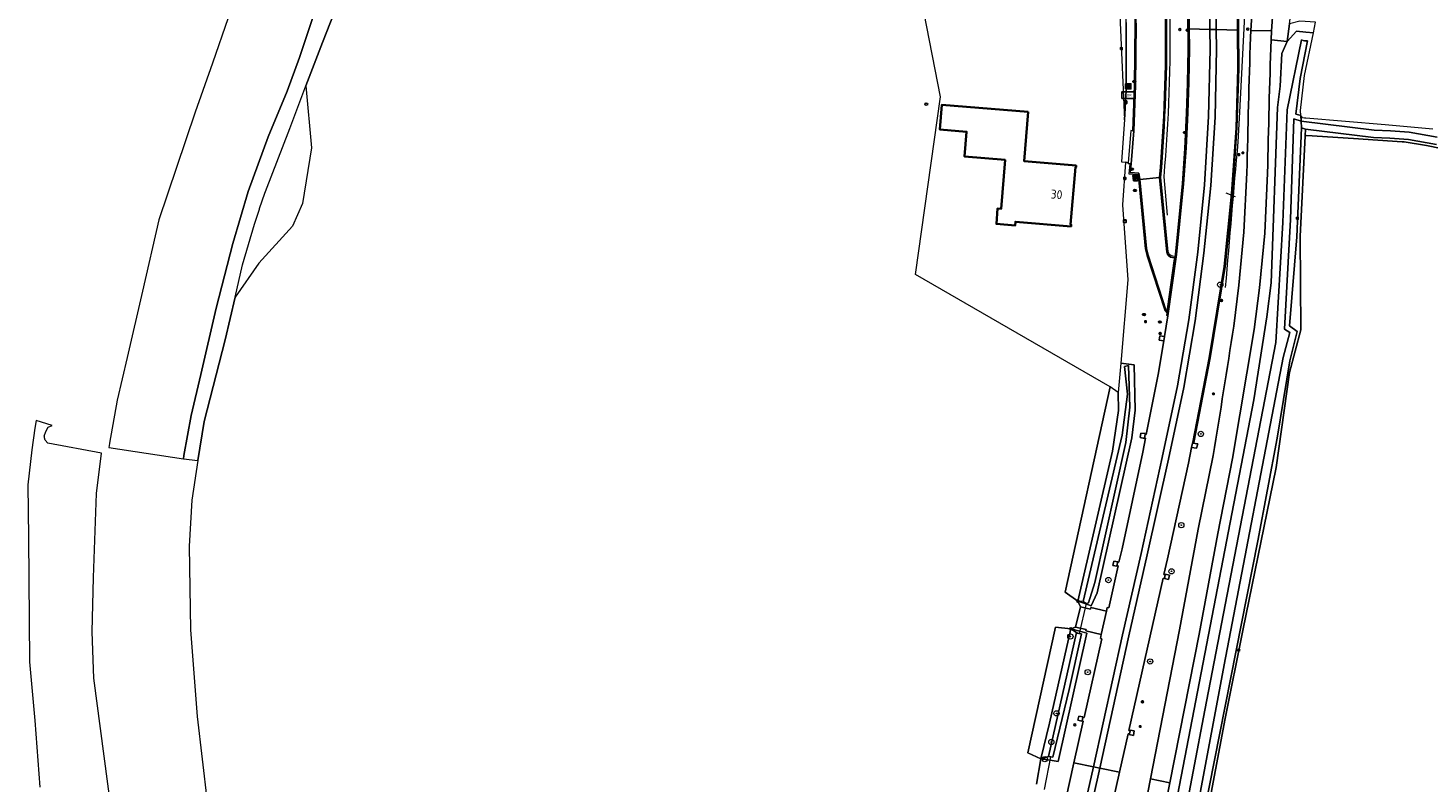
# Model space of a CAD drawing. Header units: metres. Extents: x 152610 to 160096, y 456114 to 462495.
# Tile 43 of 256: x 155882 to 156093, y 459057 to 459171. Entities that reach past the tile are written whole.
import ezdxf
from ezdxf.enums import TextEntityAlignment as Align

# ---------------------------------------------------------------- set-up
doc = ezdxf.new("R2010")
doc.units = ezdxf.units.M
doc.header["$LTSCALE"] = 0.5
doc.layers.get('0').update_dxf_attribs({"linetype": 'CONTINUOUS'})
for name, color, linetype, lineweight in [('B-PV-GR-BOOM-S', 251, 'CONTINUOUS', 25), ('B-PV-GR-GRAS-GV', 251, 'CONTINUOUS', 13), ('B-PV-GR-HOUTWAL-GV', 251, 'CONTINUOUS', 13), ('B-PV-IE-MEUBILAIR-S', 251, 'CONTINUOUS', 25), ('B-PV-IE-MEUBILAIR_WEGMEUBILAIR-GV', 251, 'CONTINUOUS', 18), ('B-PV-IE-MEUBILAIR_WEGMEUBILAIR-S', 251, 'CONTINUOUS', 25), ('B-PV-IE-MEUBILAIR_WEGMEUBILAIR_AFVALBAK-S', 251, 'CONTINUOUS', 25), ('B-PV-IE-TERREINAFSCHEIDING_KUNSTMATIG_HEKWERK-G', 251, 'IE-TERREINAFSCHEIDING_KUNSTMATIG-SO', 18), ('B-PV-IE-TERREINAFSCHEIDING_KUNSTMATIG_HEKWERK_RASTER-G', 251, 'IE-TERREINAFSCHEIDING_KUNSTMATIG-SO', 18), ('B-PV-KW-KUNSTWERK_DUIKER-G', 251, 'CONTINUOUS', 18), ('B-PV-OG-BEBOUWING-GV', 6, 'CONTINUOUS', 35), ('B-PV-OG-BEBOUWING-T18', 1, 'CONTINUOUS', 18), ('B-PV-OG-TERREIN_BEGROEID-GV', 251, 'CONTINUOUS', 18), ('B-PV-OG-TERREIN_OEVER-GV', 251, 'CONTINUOUS', 18), ('B-PV-OG-WATER_SLOOT-GV', 251, 'CONTINUOUS', 18), ('B-PV-OG-WEG-GV', 251, 'CONTINUOUS', 18), ('B-PV-VH-GESLOTENVERHARDING-GV', 251, 'CONTINUOUS', 18), ('B-PV-VH-GESLOTENVERHARDING_ASFALT-GV', 251, 'CONTINUOUS', 18), ('B-PV-VH-GESLOTENVERHARDING_BETON-GV', 251, 'CONTINUOUS', 18), ('B-PV-VH-HALFVERHARDING_GRASBETONSTEEN-GV', 251, 'CONTINUOUS', 18), ('B-PV-VH-HALFVERHARDING_PUIN-GV', 251, 'CONTINUOUS', 18), ('B-PV-VH-OPENVERHARDING-GV', 251, 'CONTINUOUS', 18), ('B-PV-VH-OPENVERHARDING_BETONSTRAATSTEEN-GV', 251, 'CONTINUOUS', 18), ('B-PV-VH-OPENVERHARDING_STRAATBAKSTEEN-GV', 251, 'CONTINUOUS', 18), ('B-PV-VH-OPENVERHARDING_TEGEL-GV', 251, 'CONTINUOUS', 18)]:
    doc.layers.add(name, color=color, linetype=linetype, lineweight=lineweight)
doc.styles.add('NLCS-ISO', font='NLCS-ISO.ttf')
doc.styles.add('NLCS-ISO-M750-T18', font='NLCS-ISO.ttf', dxfattribs={"height": 1.35})
doc.linetypes.add('IE-TERREINAFSCHEIDING_KUNSTMATIG-SO', pattern='A,4,[82,NLCS.SHX,S=0.75,R=90,X=0,Y=0],4,-2', length=10)

# ---------------------------------------------------------------- blocks, each defined once
blk = doc.blocks.new('SIE-WEG_DRINKBAK-SO')
blk.add_lwpolyline([(-1.5, -2), (1.5, -2), (2, 2), (-2, 2)], close=True)
blk.add_lwpolyline([(-1.9, 0.9, 0.404309), (-1, 1, -0.5), (0, 1, 0.5), (1, 1, -0.422678), (1.9, 1.1, -0.422678)], format="xyb")
blk = doc.blocks.new('SIE-WEG_AFVALBAK-SO')
h = blk.add_hatch(color=256)
h.dxf.hatch_style = 1
h.paths.add_polyline_path([(-1.5, -1.5), (1.5, -1.5), (1.5, 1.5), (-1.5, 1.5)])
for points in [[(-2, -2), (2, -2), (2, 2), (-2, 2)], [(-1.5, -1.5), (1.5, -1.5), (1.5, 1.5), (-1.5, 1.5)]]:
    blk.add_lwpolyline(points, close=True)
blk = doc.blocks.new('SIE-MEUBILAIR_BORD_VERKEER-SO')
blk.add_lwpolyline([(-0.5625, -0.5625), (0.5625, -0.5625), (0.5625, 0.5625), (-0.5625, 0.5625)], close=True)
at = {"style": 'NLCS-ISO'}
blk.add_text('vb', height=0.75, dxfattribs=at).set_placement((0, 0), align=Align.MIDDLE_CENTER)
blk = doc.blocks.new('SIE-MEUBILAIR_BORD_LOCATIEPAAL-SO')
blk.add_lwpolyline([(-0.7, -0.7), (0.7, -0.7), (0.7, 0.7), (-0.7, 0.7)], close=True)
at = {"style": 'NLCS-ISO'}
blk.add_text('lp', height=0.75, dxfattribs=at).set_placement((0, 0.1), align=Align.MIDDLE_CENTER)
blk = doc.blocks.new('SIE-MEUBILAIR_KAST-SO')
for points in [[(-1, 1), (1, 1), (1, 0.84), (-1, 0.84)], [(-1, 0.76), (1, 0.76), (1, -1), (-1, -1)]]:
    blk.add_lwpolyline(points, close=True)
blk = doc.blocks.new('SIE-MEUBILAIR_PAAL_LICHTMAST-SO')
for points in [[(-0.6, 0), (-1, 0)], [(-0.7, 0.7), (-0.4, 0.4)], [(0, 1), (0, 0.6)], [(0.4, 0.4), (0.7, 0.7)], [(1, 0), (0.6, 0)], [(-0.7, -0.7), (-0.4, -0.4)], [(0, -0.6), (0, -1)], [(0.4, -0.4), (0.7, -0.7)]]:
    blk.add_lwpolyline(points)
blk.add_circle((0, 0), 0.5)
blk = doc.blocks.new('SIE-MEUBILAIR_PAAL_HECTOMETER-SO')
blk.add_circle((0, 0), 0.75)
at = {"style": 'NLCS-ISO'}
blk.add_text('hm', height=0.75, dxfattribs=at).set_placement((0.2, 0.1), align=Align.MIDDLE_CENTER)
blk = doc.blocks.new('SIE-MEUBILAIR_PAAL_VERKEERSBORD-SO')
blk.add_circle((0, 0), 0.75)
at = {"style": 'NLCS-ISO'}
blk.add_text('vb', height=0.75, dxfattribs=at).set_placement((0, 0.1), align=Align.MIDDLE_CENTER)
blk = doc.blocks.new('SIE-MEUBILAIR_PAAL-SO')
blk.add_circle((0, 0), 0.75)
blk = doc.blocks.new('SIE-MEUBILAIR_PAAL_GRENSMARKERING-SO')
blk.add_circle((0, 0), 0.75)
at = {"style": 'NLCS-ISO'}
blk.add_text('gr', height=0.75, dxfattribs=at).set_placement((0, 0.2), align=Align.MIDDLE_CENTER)
blk = doc.blocks.new('SIE-MEUBILAIR_PUT_RIOOLPUT-SO')
blk.add_ellipse((0, 0), major_axis=(1.25, 0), ratio=0.54)
blk = doc.blocks.new('SIE-MEUBILAIR_PUT_KOLK-SO')
blk.add_ellipse((0, 0), major_axis=(1.25, 0), ratio=0.54)
at = {"style": 'NLCS-ISO'}
blk.add_text('klk', height=0.75, dxfattribs=at).set_placement((0, 0), align=Align.MIDDLE_CENTER)
blk = doc.blocks.new('SIE-MEUBILAIR_PUT_WATERLEIDINGPUT-SO')
blk.add_ellipse((0, 0), major_axis=(1.25, 0), ratio=0.54)
at = {"style": 'NLCS-ISO'}
blk.add_text('wl', height=0.75, dxfattribs=at).set_placement((-0.1, 0), align=Align.MIDDLE_CENTER)
blk = doc.blocks.new('SIE-WEG_ABRI-SO')
blk.add_lwpolyline([(-5, -2.5), (5, -2.5), (5, 2.5), (-5, 2.5)], close=True)
at = {"style": 'NLCS-ISO'}
blk.add_text('ABRI', height=1.8, dxfattribs=at).set_placement((0, 0), align=Align.MIDDLE_CENTER)
blk = doc.blocks.new('SGR-BOOM_GBKN-SO')
at = {"linetype": 'ByBlock', "lineweight": 18}
h = blk.add_hatch(color=0, dxfattribs=at)
h.dxf.hatch_style = 1
edge = h.paths.add_edge_path()
edge.add_arc((0, 0), 0.25, 0, 360)
at = {"color": 0, "linetype": 'ByBlock', "lineweight": 18}
for radius in [2, 0.25]:
    blk.add_circle((0, 0), radius, dxfattribs=at)
at = {"color": 0, "linetype": 'ByBlock', "lineweight": 18, "style": 'NLCS-ISO'}
blk.add_attdef('SOORT', (2.5, 0), '', height=1.5, dxfattribs=at)

msp = doc.modelspace()

# ---------------------------------------------------------------- linework, layer by layer
at = {"layer": 'B-PV-GR-GRAS-GV', "flags": 128}
for points in [[(156034.153, 459056.519), (156034.816, 459060.355), (156032.828, 459061.229), (156037.011, 459080.233), (156039.307, 459079.982), (156040.032, 459080.247), (156040.787, 459083.318), (156040.39, 459084.176), (156038.452, 459085.514), (156045.276, 459116.521), (156015.856, 459133.51), (156019.647, 459160.354), (156005.634, 459232.112)], [(155930.527, 459179.503), (155926.211, 459168.534), (155923.729, 459161.985), (155924.592, 459152.657), (155923.203, 459144.256), (155921.682, 459140.817), (155916.588, 459135.194), (155913.035, 459130.097), (155911.542, 459123.648), (155908.356, 459111.272), (155907.418, 459105.395), (155906.463, 459099.407), (155906.082, 459092.461), (155906.275, 459079.811), (155907.294, 459066.712), (155908.801, 459053.82)], [(156074.75, 459154.446), (156073.974, 459139.246), (156074.11, 459125.168), (156072.372, 459118.721), (156070.382, 459104.359), (156065.315, 459079.726), (156062.669, 459066.411), (156056.667, 459034.608), (156055.191, 459026.737)], [(156097.491, 459152.079), (156093.097, 459152.978), (156089.683, 459153.533), (156089.402, 459153.544), (156082.058, 459154.071), (156075.008, 459154.493), (156074.832, 459154.475), (156074.75, 459154.446)]]:
    msp.add_lwpolyline(points, dxfattribs=at)
at = {"layer": 'B-PV-GR-HOUTWAL-GV', "flags": 128}
for points in [[(156040.39, 459084.176), (156045.601, 459106.817), (156046.517, 459112.955), (156046.487, 459115.679), (156045.276, 459116.521), (156038.452, 459085.514)], [(156036.083, 459065.741), (156039.307, 459079.982), (156037.011, 459080.233), (156032.828, 459061.229), (156034.816, 459060.355)]]:
    msp.add_lwpolyline(points, close=True, dxfattribs=at)
at = {"layer": 'B-PV-IE-MEUBILAIR_WEGMEUBILAIR-GV'}
for points in [[(156052.084, 459197.468, -0.0495151), (156052.737, 459148.17)], [(156052.936, 459148.153, 0.0495175), (156052.283, 459197.489)], [(156053.85, 459136.877, 0.3428156), (156054.717, 459136.058)], [(156054.736, 459136.257, -0.3442922), (156054.048, 459136.908)]]:
    msp.add_lwpolyline(points, format="xyb", dxfattribs=at)
at = {"layer": 'B-PV-IE-MEUBILAIR_WEGMEUBILAIR-GV', "flags": 128}
for points in [[(156048.633, 459155.228), (156048.833, 459155.213), (156049.109, 459162.046), (156049.181, 459171.454), (156048.868, 459181.162), (156048.524, 459187.154), (156048.324, 459187.145), (156048.668, 459181.153), (156048.981, 459171.452), (156048.909, 459162.051)], [(156048.633, 459155.228), (156048.381, 459155.248), (156047.976, 459150.384), (156047.99, 459150.272), (156048.223, 459150.236), (156048.421, 459150.206), (156048.833, 459155.213)], [(156053.908, 459127.955), (156053.685, 459128.19), (156050.992, 459136.439), (156050.758, 459137.416), (156049.738, 459147.864), (156049.627, 459148.826), (156048.306, 459148.918), (156048.421, 459150.206), (156048.223, 459150.236), (156048.089, 459148.733), (156049.447, 459148.638), (156049.539, 459147.841), (156050.56, 459137.383), (156050.799, 459136.385), (156053.509, 459128.085), (156053.889, 459127.685)]]:
    msp.add_lwpolyline(points, close=True, dxfattribs=at)
for points in [[(156060.236, 459177.821), (156060.324, 459170.523), (156060.36, 459167.559), (156060.153, 459157.371), (156059.522, 459147.061), (156058.498, 459136.885), (156057.156, 459126.656), (156055.433, 459116.676), (156053.108, 459105.849), (156049.934, 459091.371), (156047.15, 459079.042), (156042.729, 459059.128), (156040.809, 459050.479)], [(156041.806, 459050.369), (156043.694, 459058.924), (156048.106, 459078.913), (156050.881, 459091.172), (156054.069, 459105.628), (156056.382, 459116.424), (156058.142, 459126.528), (156059.453, 459136.743), (156060.506, 459146.945), (156061.13, 459157.29), (156061.359, 459167.548), (156061.313, 459170.499), (156061.198, 459177.862)], [(156064.465, 459176.631), (156064.514, 459170.422), (156064.56, 459164.64), (156064.291, 459155.642), (156063.616, 459145.684), (156062.507, 459134.736), (156060.251, 459120.922), (156057.764, 459108.182), (156057.899, 459108.149), (156060.394, 459120.89), (156062.671, 459134.713), (156063.764, 459145.665), (156064.437, 459155.642), (156064.714, 459164.645), (156064.613, 459176.663)], [(156057.024, 459172.876), (156057.055, 459167.573), (156056.966, 459162.41), (156056.831, 459157.873), (156056.58, 459152.525), (156056.199, 459147.261), (156055.162, 459136.543), (156055.099, 459136.219), (156055.061, 459136.022), (156054.953, 459135.546), (156053.929, 459128.298), (156053.908, 459127.955), (156053.889, 459127.685), (156053.861, 459127.294), (156053.994, 459127.256), (156055.298, 459136.513), (156056.361, 459147.188), (156056.746, 459152.624), (156056.993, 459157.923), (156057.145, 459162.547), (156057.246, 459167.602), (156057.215, 459170.598), (156057.19, 459173.007)], [(156052.737, 459148.17), (156053.85, 459136.877)], [(156054.048, 459136.908), (156052.936, 459148.153)], [(156054.717, 459136.058), (156055.061, 459136.022), (156055.099, 459136.219), (156054.736, 459136.257)]]:
    msp.add_lwpolyline(points, dxfattribs=at)
at = {"layer": 'B-PV-IE-TERREINAFSCHEIDING_KUNSTMATIG_HEKWERK-G'}
for points in [[(156053.421, 459148.267, 0.05175), (156052.579, 459199.204)], [(156064.582, 459153.54, 0.0022735), (156062.676, 459131.56)]]:
    msp.add_lwpolyline(points, format="xyb", dxfattribs=at)
at = {"layer": 'B-PV-IE-TERREINAFSCHEIDING_KUNSTMATIG_HEKWERK-G', "flags": 128}
for points in [[(156063.489, 459199.067), (156064.583, 459189.299), (156064.841, 459186.635), (156065.34, 459178.534), (156065.501, 459171.701), (156064.794, 459158.025), (156064.582, 459153.54)], [(156053.961, 459142.484), (156053.421, 459148.267)], [(156041.176, 459084.102), (156040.39, 459084.176)]]:
    msp.add_lwpolyline(points, dxfattribs=at)
at = {"layer": 'B-PV-IE-TERREINAFSCHEIDING_KUNSTMATIG_HEKWERK_RASTER-G', "flags": 128}
msp.add_lwpolyline([(156062.743, 459145.823), (156064.177, 459145.303)], dxfattribs=at)
at = {"layer": 'B-PV-KW-KUNSTWERK_DUIKER-G', "flags": 128}
for points in [[(156041.623, 459083.815), (156040.601, 459079.27)], [(156035.363, 459055.685), (156036.31, 459060.63)]]:
    msp.add_lwpolyline(points, dxfattribs=at)
at = {"layer": 'B-PV-OG-BEBOUWING-GV', "flags": 128}
msp.add_lwpolyline([(156032.892, 459158.081), (156019.836, 459159.147), (156019.531, 459155.409), (156023.567, 459155.08), (156023.26, 459151.313), (156029.389, 459150.812), (156028.786, 459143.417), (156028.237, 459143.462), (156028.082, 459141.141), (156030.923, 459140.92), (156030.965, 459141.468), (156039.376, 459140.777), (156039.399, 459141.036), (156039.28, 459141.047), (156040.034, 459149.732), (156040.147, 459149.737), (156040.126, 459149.966), (156032.282, 459150.606)], close=True, dxfattribs=at)
at = {"layer": 'B-PV-OG-TERREIN_BEGROEID-GV', "flags": 128}
for points in [[(156046.525, 459181.146), (156046.772, 459171.586), (156047.459, 459156.863), (156047.666, 459161.299), (156047.714, 459171.587), (156047.404, 459181.285)], [(156072.373, 459171.392), (156072.029, 459168.725), (156073.415, 459170.282), (156074.855, 459170.131), (156076.011, 459170.009), (156076.298, 459171.636), (156073.953, 459171.78)]]:
    msp.add_lwpolyline(points, close=True, dxfattribs=at)
msp.add_lwpolyline([(155894.247, 459053.143), (155891.659, 459072.509), (155891.42, 459079.528), (155891.63, 459087.749), (155892.095, 459100.438), (155892.818, 459106.5), (155884.723, 459108.008), (155884.309, 459108.457), (155884.205, 459108.819), (155884.198, 459109.015), (155884.195, 459109.095), (155884.419, 459109.809), (155884.793, 459110.448), (155885.356, 459110.674), (155882.943, 459111.437), (155882.775, 459110.279), (155882.303, 459107.041), (155881.728, 459101.721), (155881.819, 459093.749), (155881.951, 459074.963), (155882.745, 459066.1), (155883.538, 459056.045)], dxfattribs=at)
at = {"layer": 'B-PV-OG-TERREIN_OEVER-GV', "flags": 128}
for points in [[(155925.722, 459175.269), (155922.739, 459166.272), (155920.872, 459161.18), (155918.007, 459154.293), (155914.978, 459146.02), (155912.698, 459138.183), (155910.145, 459128.423), (155907.825, 459118.384), (155906.367, 459112.217), (155905.303, 459106.177), (155905.228, 459105.661), (155907.418, 459105.395), (155908.356, 459111.272), (155911.542, 459123.648), (155913.035, 459130.097), (155914.168, 459134.989), (155915.939, 459141.093), (155916.694, 459143.361), (155916.729, 459143.463), (155917.52, 459145.776), (155917.62, 459146.067), (155921.299, 459155.574), (155923.729, 459161.985), (155926.211, 459168.534), (155930.527, 459179.503)], [(156076.011, 459170.009), (156074.855, 459170.131), (156073.415, 459170.282), (156072.029, 459168.725), (156071.225, 459166.906), (156070.974, 459161.975), (156070.537, 459158.71), (156069.614, 459132.254), (156068.96, 459127.1), (156066.969, 459114.56), (156036.832, 458958.189)], [(156075.09, 459168.792), (156074.004, 459163.117), (156073.341, 459157.708), (156073.712, 459157.626), (156074.083, 459157.545), (156074.049, 459158.274), (156074.656, 459163.567), (156076.011, 459170.009)], [(156040.046, 458957.375), (156039.961, 458957.205), (156039.841, 458957.058), (156039.691, 458956.941), (156039.519, 458956.861), (156039.333, 458956.821), (156039.143, 458956.823), (156038.958, 458956.867), (156038.788, 458956.951), (156038.641, 458957.071), (156038.524, 458957.221), (156038.443, 458957.393), (156038.402, 458957.579), (156038.404, 458957.769), (156048.982, 459012.098), (156059.563, 459067.679), (156070.29, 459123.232), (156071.367, 459141.352), (156072, 459158.392), (156074.199, 459168.939)], [(156094.039, 459155.46), (156086.828, 459156.095), (156074.836, 459157.109), (156074.645, 459157.129), (156074.356, 459157.191), (156074.083, 459157.545), (156074.123, 459156.668), (156085.166, 459155.328), (156087.659, 459155.204), (156090.451, 459155), (156094.709, 459154.26)], [(156058.551, 459047.662), (156067.6, 459093.255), (156070.501, 459108.773), (156072.42, 459120.466), (156073.539, 459124.904), (156072.382, 459125.756), (156073.476, 459139.18), (156074.171, 459155.643), (156074.123, 459156.668), (156073.05, 459157.007), (156072.501, 459141.824), (156071.615, 459125.266), (156072.414, 459124.748), (156071.396, 459120.942), (156062.523, 459074.517), (156053.771, 459028.07)], [(156094.593, 459153.146), (156090.336, 459153.885), (156087.544, 459154.09), (156085.05, 459154.214), (156074.802, 459155.462), (156074.75, 459154.446), (156074.832, 459154.475), (156075.008, 459154.493), (156082.058, 459154.071), (156089.402, 459153.544), (156089.683, 459153.533), (156093.097, 459152.978), (156097.491, 459152.079)], [(156040.94, 459079.234), (156039.093, 459070.829), (156036.594, 459060.596), (156036.31, 459060.63), (156035.978, 459060.67), (156034.816, 459060.355), (156036.213, 459060.125), (156037.413, 459059.927), (156041.771, 459079.308), (156040.677, 459079.607), (156039.307, 459079.982), (156040.176, 459079.402)]]:
    msp.add_lwpolyline(points, dxfattribs=at)
at = {"layer": 'B-PV-OG-TERREIN_OEVER-GV'}
for points in [[(156074.199, 459168.939, 0.095214), (156075.09, 459168.792)], [(156040.176, 459079.402, 0.0967839), (156040.94, 459079.234)]]:
    msp.add_lwpolyline(points, format="xyb", dxfattribs=at)
at = {"layer": 'B-PV-OG-TERREIN_OEVER-GV', "flags": 128}
for points in [[(156054.779, 459028.113), (156055.191, 459026.737), (156056.667, 459034.608), (156062.669, 459066.411), (156065.315, 459079.726), (156070.382, 459104.359), (156072.372, 459118.721), (156074.11, 459125.168), (156073.974, 459139.246), (156074.75, 459154.446), (156074.802, 459155.462), (156074.171, 459155.643), (156073.476, 459139.18), (156072.382, 459125.756), (156073.539, 459124.904), (156072.42, 459120.466), (156070.501, 459108.773), (156067.6, 459093.255), (156058.551, 459047.662), (156056.032, 459034.107)], [(156048.92, 459119.872), (156046.892, 459120.119), (156046.487, 459115.679), (156046.517, 459112.955), (156045.601, 459106.817), (156040.39, 459084.176), (156041.605, 459083.735), (156042.405, 459083.444), (156043.301, 459085.41), (156048.564, 459108.813), (156049.059, 459113.007)], [(156041.176, 459084.102), (156047.111, 459109.211), (156047.869, 459115.428), (156047.444, 459119.604), (156048.032, 459119.778), (156048.264, 459113.438), (156047.634, 459108.118), (156042.966, 459086.96), (156042.005, 459083.906), (156041.623, 459083.815)], [(156035.978, 459060.67), (156040.176, 459079.402), (156039.307, 459079.982), (156036.083, 459065.741), (156034.816, 459060.355)]]:
    msp.add_lwpolyline(points, close=True, dxfattribs=at)
at = {"layer": 'B-PV-OG-WATER_SLOOT-GV', "flags": 128}
for points in [[(155911.982, 459172.286), (155909.593, 459165.449), (155906.979, 459158.012), (155904.179, 459149.673), (155901.491, 459141.785), (155899.033, 459130.969), (155896.725, 459120.979), (155895.198, 459114.52), (155894.052, 459108.017), (155894.046, 459107.986), (155893.957, 459107.375), (155905.228, 459105.661), (155905.303, 459106.177), (155906.367, 459112.217), (155907.825, 459118.384), (155910.145, 459128.423), (155912.698, 459138.183), (155914.978, 459146.02), (155918.007, 459154.293), (155920.872, 459161.18), (155922.739, 459166.272), (155925.722, 459175.269)], [(156074.199, 459168.939), (156072, 459158.392), (156071.367, 459141.352), (156070.29, 459123.232), (156059.563, 459067.679), (156048.982, 459012.098), (156038.404, 458957.769), (156038.402, 458957.579), (156038.443, 458957.393), (156038.524, 458957.221), (156038.641, 458957.071), (156038.788, 458956.951), (156038.958, 458956.867), (156039.143, 458956.823), (156039.333, 458956.821), (156039.519, 458956.861), (156039.691, 458956.941), (156039.841, 458957.058), (156039.961, 458957.205), (156040.046, 458957.375)], [(156074.123, 459156.668), (156074.083, 459157.545), (156073.712, 459157.626), (156073.341, 459157.708), (156074.004, 459163.117), (156075.09, 459168.792)], [(156050.391, 459011.132), (156053.335, 459025.84), (156054.215, 459026.767), (156053.771, 459028.07), (156062.523, 459074.517), (156071.396, 459120.942), (156072.414, 459124.748), (156071.615, 459125.266), (156072.501, 459141.824), (156073.05, 459157.007), (156074.123, 459156.668)], [(156094.709, 459154.26), (156090.451, 459155), (156087.659, 459155.204), (156085.166, 459155.328), (156074.123, 459156.668), (156074.171, 459155.643), (156074.802, 459155.462), (156085.05, 459154.214), (156087.544, 459154.09), (156090.336, 459153.885), (156094.593, 459153.146)], [(156040.176, 459079.402), (156035.978, 459060.67), (156036.31, 459060.63), (156036.594, 459060.596), (156039.093, 459070.829), (156040.94, 459079.234)]]:
    msp.add_lwpolyline(points, dxfattribs=at)
at = {"layer": 'B-PV-OG-WATER_SLOOT-GV'}
for points in [[(156075.09, 459168.792, -0.095214), (156074.199, 459168.939)], [(156040.94, 459079.234, -0.0967839), (156040.176, 459079.402)]]:
    msp.add_lwpolyline(points, format="xyb", dxfattribs=at)
at = {"layer": 'B-PV-OG-WATER_SLOOT-GV', "flags": 128}
msp.add_lwpolyline([(156041.176, 459084.102), (156041.623, 459083.815), (156042.005, 459083.906), (156042.966, 459086.96), (156047.634, 459108.118), (156048.264, 459113.438), (156048.032, 459119.778), (156047.444, 459119.604), (156047.869, 459115.428), (156047.111, 459109.211)], close=True, dxfattribs=at)
at = {"layer": 'B-PV-OG-WEG-GV'}
for points in [[(156052.084, 459197.468, -0.0495151), (156052.737, 459148.17)], [(156065.947, 459148.874, -0.0027888), (156066.47, 459169.318)], [(156053.85, 459136.877, 0.3428156), (156054.717, 459136.058)], [(156060.82, 459106.165, 0.0036418), (156063.939, 459125.689)]]:
    msp.add_lwpolyline(points, format="xyb", dxfattribs=at)
at = {"layer": 'B-PV-OG-WEG-GV', "flags": 128}
for points in [[(156066.47, 459169.318), (156066.538, 459170.373), (156066.997, 459177.479), (156068.072, 459191.582), (156068.195, 459193.394), (156068.213, 459194.403), (156068.291, 459198.402)], [(156064.613, 459176.663), (156064.714, 459164.645), (156064.437, 459155.642), (156063.764, 459145.665), (156062.671, 459134.713), (156060.394, 459120.89), (156057.899, 459108.149), (156057.764, 459108.182), (156057.733, 459108.04), (156058.498, 459107.908), (156058.319, 459107.244), (156057.58, 459107.351), (156057.1, 459105.022), (156053.93, 459090.555), (156053.383, 459088.189), (156053.571, 459088.133), (156053.592, 459088.229), (156054.219, 459088.095), (156054.098, 459087.446), (156053.495, 459087.567), (156053.282, 459087.625), (156048.085, 459064.608), (156048.285, 459064.567), (156048.304, 459064.671), (156048.916, 459064.561), (156048.786, 459063.877), (156048.165, 459064.018), (156048.194, 459064.098), (156047.978, 459064.119), (156046.679, 459058.295), (156044.829, 459050.004)], [(156054.717, 459136.058), (156055.061, 459136.022), (156055.099, 459136.219), (156055.162, 459136.543), (156056.199, 459147.261), (156056.58, 459152.525), (156056.831, 459157.873), (156056.966, 459162.41), (156057.055, 459167.573), (156057.024, 459172.876)], [(156063.939, 459125.689), (156064.721, 459131.888), (156065.475, 459139.897), (156065.947, 459148.874)], [(156052.737, 459148.17), (156053.85, 459136.877)], [(156047.29, 459036.395), (156051.363, 459057.308), (156055.744, 459079.807), (156058.571, 459095.036), (156060.82, 459106.165)], [(156038.017, 459051.7), (156039.79, 459059.747), (156041.172, 459066.018), (156041.019, 459066.071), (156041.004, 459066.006), (156040.363, 459066.157), (156040.514, 459066.8), (156041.161, 459066.691), (156041.146, 459066.566), (156041.322, 459066.556), (156044.005, 459078.468), (156043.817, 459078.493), (156043.924, 459079.114), (156041.572, 459079.673), (156041.625, 459079.869), (156040.032, 459080.247), (156039.307, 459079.982), (156040.677, 459079.607), (156041.771, 459079.308), (156037.413, 459059.927), (156036.213, 459060.125), (156034.816, 459060.355), (156034.153, 459056.519)]]:
    msp.add_lwpolyline(points, dxfattribs=at)
msp.add_lwpolyline([(156046.892, 459120.119), (156048.92, 459119.872), (156049.059, 459113.007), (156048.564, 459108.813), (156043.301, 459085.41), (156042.405, 459083.444), (156041.605, 459083.735), (156040.39, 459084.176), (156040.787, 459083.318), (156042.31, 459082.966), (156042.356, 459083.187), (156044.719, 459082.636), (156044.834, 459083.173), (156045.082, 459083.145), (156046.484, 459089.484), (156046.296, 459089.525), (156046.302, 459089.437), (156045.671, 459089.56), (156045.809, 459090.201), (156046.43, 459090.084), (156046.607, 459090.023), (156047.065, 459092.051), (156050.218, 459106.646), (156050.604, 459108.799), (156050.454, 459108.84), (156050.436, 459108.725), (156049.798, 459108.862), (156049.914, 459109.543), (156050.557, 459109.472), (156050.538, 459109.354), (156050.713, 459109.31), (156052.541, 459118.404), (156053.385, 459123.473), (156052.696, 459123.58), (156052.784, 459124.245), (156053.496, 459124.154), (156053.994, 459127.256), (156053.861, 459127.294), (156053.889, 459127.685), (156053.908, 459127.955), (156053.685, 459128.19), (156050.992, 459136.439), (156050.758, 459137.416), (156049.738, 459147.864), (156049.627, 459148.826), (156048.306, 459148.918), (156048.421, 459150.206), (156048.223, 459150.236), (156047.99, 459150.272), (156047.976, 459150.384), (156047.576, 459150.457), (156047.145, 459144.023), (156047.941, 459132.717)], close=True, dxfattribs=at)
at = {"layer": 'B-PV-VH-GESLOTENVERHARDING-GV', "flags": 128}
for points in [[(156068.291, 459198.402), (156068.213, 459194.403), (156068.195, 459193.394), (156068.072, 459191.582), (156066.997, 459177.479), (156066.538, 459170.373), (156069.673, 459170.297), (156070.501, 459182.047), (156070.785, 459187.097), (156070.937, 459188.479), (156071.225, 459193.151), (156071.219, 459194.146), (156071.274, 459199.16), (156071.239, 459203.166), (156070.889, 459208.162), (156070.262, 459213.562), (156070.228, 459213.825)], [(156057.19, 459173.007), (156057.215, 459170.598), (156060.324, 459170.523), (156060.236, 459177.821)], [(156060.236, 459177.821), (156060.324, 459170.523), (156061.313, 459170.499), (156061.198, 459177.862)], [(156061.198, 459177.862), (156061.313, 459170.499), (156064.514, 459170.422), (156064.465, 459176.631)], [(156069.579, 459168.965), (156069.673, 459170.297), (156066.538, 459170.373), (156066.47, 459169.318)], [(156060.82, 459106.165), (156058.571, 459095.036), (156055.744, 459079.807), (156051.363, 459057.308), (156054.278, 459056.729), (156058.737, 459079.175), (156061.528, 459094.382), (156063.772, 459105.72), (156067.045, 459125.183), (156067.824, 459131.506), (156068.647, 459139.759), (156069.071, 459148.795)], [(156065.947, 459148.874), (156065.475, 459139.897), (156064.721, 459131.888), (156063.939, 459125.689)], [(156040.809, 459050.479), (156042.729, 459059.128), (156039.79, 459059.747), (156038.017, 459051.7)], [(156044.829, 459050.004), (156046.679, 459058.295), (156043.694, 459058.924), (156041.806, 459050.369)]]:
    msp.add_lwpolyline(points, dxfattribs=at)
for points in [[(156060.324, 459170.523), (156060.36, 459167.559), (156060.153, 459157.371), (156059.522, 459147.061), (156058.498, 459136.885), (156057.156, 459126.656), (156055.433, 459116.676), (156053.108, 459105.849), (156049.934, 459091.371), (156047.15, 459079.042), (156042.729, 459059.128), (156043.694, 459058.924), (156048.106, 459078.913), (156050.881, 459091.172), (156054.069, 459105.628), (156056.382, 459116.424), (156058.142, 459126.528), (156059.453, 459136.743), (156060.506, 459146.945), (156061.13, 459157.29), (156061.359, 459167.548), (156061.313, 459170.499)], [(156023.478, 458957.119), (156023.744, 458958.567), (156035.611, 459021.132), (156041.806, 459050.369), (156043.694, 459058.924), (156042.729, 459059.128), (156040.809, 459050.479), (156034.626, 459021.387), (156022.779, 458958.65), (156022.531, 458957.299)], [(156054.278, 459056.729), (156051.363, 459057.308), (156047.29, 459036.395), (156042.594, 459012.529), (156031.466, 458955.604), (156034.339, 458955.059), (156050.131, 459035.854)]]:
    msp.add_lwpolyline(points, close=True, dxfattribs=at)
at = {"layer": 'B-PV-VH-GESLOTENVERHARDING-GV'}
for points in [[(156066.47, 459169.318, 0.0027888), (156065.947, 459148.874)], [(156069.071, 459148.795, -0.0030744), (156069.579, 459168.965)], [(156063.939, 459125.689, -0.0036418), (156060.82, 459106.165)]]:
    msp.add_lwpolyline(points, format="xyb", dxfattribs=at)
at = {"layer": 'B-PV-VH-GESLOTENVERHARDING_ASFALT-GV', "flags": 128}
for points in [[(156043.924, 459079.114), (156043.817, 459078.493), (156044.005, 459078.468), (156041.322, 459066.556), (156041.146, 459066.566), (156041.019, 459066.071), (156041.172, 459066.018), (156039.79, 459059.747), (156042.729, 459059.128), (156047.15, 459079.042), (156049.934, 459091.371), (156053.108, 459105.849), (156055.433, 459116.676), (156057.156, 459126.656), (156058.498, 459136.885), (156059.522, 459147.061), (156060.153, 459157.371), (156060.36, 459167.559), (156060.324, 459170.523), (156057.215, 459170.598), (156057.246, 459167.602), (156057.145, 459162.547), (156056.993, 459157.923), (156056.746, 459152.624), (156056.361, 459147.188), (156055.298, 459136.513), (156053.994, 459127.256), (156053.496, 459124.154), (156053.385, 459123.473), (156052.541, 459118.404), (156050.713, 459109.31), (156050.538, 459109.354), (156050.454, 459108.84), (156050.604, 459108.799), (156050.218, 459106.646), (156047.065, 459092.051), (156046.607, 459090.023), (156046.43, 459090.084), (156046.296, 459089.525), (156046.484, 459089.484), (156045.082, 459083.145), (156044.834, 459083.173), (156044.719, 459082.636)], [(156057.58, 459107.351), (156057.733, 459108.04), (156057.764, 459108.182), (156060.251, 459120.922), (156062.507, 459134.736), (156063.616, 459145.684), (156064.291, 459155.642), (156064.56, 459164.64), (156064.514, 459170.422), (156061.313, 459170.499), (156061.359, 459167.548), (156061.13, 459157.29), (156060.506, 459146.945), (156059.453, 459136.743), (156058.142, 459126.528), (156056.382, 459116.424), (156054.069, 459105.628), (156050.881, 459091.172), (156048.106, 459078.913), (156043.694, 459058.924), (156046.679, 459058.295), (156047.978, 459064.119), (156048.194, 459064.098), (156048.285, 459064.567), (156048.085, 459064.608), (156053.282, 459087.625), (156053.495, 459087.567), (156053.571, 459088.133), (156053.383, 459088.189), (156053.93, 459090.555), (156057.1, 459105.022)]]:
    msp.add_lwpolyline(points, close=True, dxfattribs=at)
at = {"layer": 'B-PV-VH-GESLOTENVERHARDING_BETON-GV', "flags": 128}
for points in [[(156064.465, 459176.631), (156064.514, 459170.422), (156064.56, 459164.64), (156064.291, 459155.642), (156063.616, 459145.684), (156062.507, 459134.736), (156060.251, 459120.922), (156057.764, 459108.182), (156057.899, 459108.149), (156060.394, 459120.89), (156062.671, 459134.713), (156063.764, 459145.665), (156064.437, 459155.642), (156064.714, 459164.645), (156064.613, 459176.663)], [(156057.024, 459172.876), (156057.055, 459167.573), (156056.966, 459162.41), (156056.831, 459157.873), (156056.58, 459152.525), (156056.199, 459147.261), (156055.162, 459136.543), (156055.099, 459136.219), (156055.061, 459136.022), (156054.953, 459135.546), (156053.929, 459128.298), (156053.908, 459127.955), (156053.889, 459127.685), (156053.861, 459127.294), (156053.994, 459127.256), (156055.298, 459136.513), (156056.361, 459147.188), (156056.746, 459152.624), (156056.993, 459157.923), (156057.145, 459162.547), (156057.246, 459167.602), (156057.215, 459170.598), (156057.19, 459173.007)]]:
    msp.add_lwpolyline(points, dxfattribs=at)
at = {"layer": 'B-PV-VH-HALFVERHARDING_GRASBETONSTEEN-GV', "flags": 128}
for points in [[(156053.85, 459136.877), (156052.737, 459148.17), (156049.738, 459147.864), (156050.758, 459137.416), (156050.992, 459136.439), (156053.685, 459128.19), (156053.908, 459127.955)], [(156053.908, 459127.955), (156053.929, 459128.298), (156054.953, 459135.546), (156055.061, 459136.022), (156054.717, 459136.058)]]:
    msp.add_lwpolyline(points, dxfattribs=at)
at = {"layer": 'B-PV-VH-HALFVERHARDING_GRASBETONSTEEN-GV'}
msp.add_lwpolyline([(156054.717, 459136.058, -0.3428156), (156053.85, 459136.877)], format="xyb", dxfattribs=at)
at = {"layer": 'B-PV-VH-HALFVERHARDING_GRASBETONSTEEN-GV', "flags": 128}
msp.add_lwpolyline([(156043.924, 459079.114), (156044.719, 459082.636), (156042.356, 459083.187), (156042.31, 459082.966), (156040.787, 459083.318), (156040.032, 459080.247), (156041.625, 459079.869), (156041.572, 459079.673)], close=True, dxfattribs=at)
at = {"layer": 'B-PV-VH-HALFVERHARDING_PUIN-GV', "flags": 128}
for points in [[(156036.832, 458958.189), (156066.969, 459114.56), (156068.96, 459127.1), (156069.614, 459132.254), (156070.537, 459158.71), (156070.974, 459161.975), (156071.225, 459166.906), (156072.029, 459168.725)], [(156072.029, 459168.725), (156069.579, 459168.965)], [(156069.071, 459148.795), (156068.647, 459139.759), (156067.824, 459131.506), (156067.045, 459125.183), (156063.772, 459105.72), (156061.528, 459094.382), (156058.737, 459079.175), (156054.278, 459056.729), (156050.131, 459035.854)]]:
    msp.add_lwpolyline(points, dxfattribs=at)
at = {"layer": 'B-PV-VH-HALFVERHARDING_PUIN-GV'}
msp.add_lwpolyline([(156069.579, 459168.965, 0.0030744), (156069.071, 459148.795)], format="xyb", dxfattribs=at)
at = {"layer": 'B-PV-VH-OPENVERHARDING-GV', "flags": 128}
msp.add_lwpolyline([(156047.714, 459171.587), (156047.666, 459161.299), (156047.459, 459156.863), (156047.302, 459154.813), (156046.995, 459150.512), (156047.576, 459150.457), (156047.976, 459150.384), (156047.99, 459150.272), (156048.223, 459150.236), (156048.421, 459150.206), (156048.833, 459155.213), (156049.109, 459162.046), (156049.181, 459171.454)], dxfattribs=at)
at = {"layer": 'B-PV-VH-OPENVERHARDING_BETONSTRAATSTEEN-GV'}
msp.add_lwpolyline([(156052.737, 459148.17, 0.0495151), (156052.084, 459197.468)], format="xyb", dxfattribs=at)
at = {"layer": 'B-PV-VH-OPENVERHARDING_BETONSTRAATSTEEN-GV', "flags": 128}
msp.add_lwpolyline([(156049.181, 459171.454), (156049.109, 459162.046), (156048.833, 459155.213), (156048.421, 459150.206), (156048.306, 459148.918), (156049.627, 459148.826), (156049.738, 459147.864), (156052.737, 459148.17)], dxfattribs=at)
at = {"layer": 'B-PV-VH-OPENVERHARDING_STRAATBAKSTEEN-GV', "flags": 128}
msp.add_lwpolyline([(156072.373, 459171.392), (156073.177, 459177.615), (156073.604, 459180.92), (156073.63, 459181.241), (156073.633, 459181.259), (156073.686, 459181.559), (156075.165, 459188.115), (156080.173, 459210.318), (156080.282, 459216.069), (156080.318, 459217.959), (156080.321, 459218.099), (156077.494, 459217.363), (156077.342, 459215.217), (156077.208, 459210.343), (156072.333, 459188.21), (156071.36, 459188.397), (156071.216, 459187.061), (156070.785, 459187.097), (156070.501, 459182.047), (156069.673, 459170.297), (156069.579, 459168.965), (156072.029, 459168.725)], close=True, dxfattribs=at)
at = {"layer": 'B-PV-VH-OPENVERHARDING_TEGEL-GV', "flags": 128}
for points in [[(156053.385, 459123.473), (156053.496, 459124.154), (156052.784, 459124.245), (156052.696, 459123.58)], [(156050.454, 459108.84), (156050.538, 459109.354), (156050.557, 459109.472), (156049.914, 459109.543), (156049.798, 459108.862), (156050.436, 459108.725)], [(156057.58, 459107.351), (156058.319, 459107.244), (156058.498, 459107.908), (156057.733, 459108.04)], [(156046.296, 459089.525), (156046.43, 459090.084), (156045.809, 459090.201), (156045.671, 459089.56), (156046.302, 459089.437)], [(156053.495, 459087.567), (156054.098, 459087.446), (156054.219, 459088.095), (156053.592, 459088.229), (156053.571, 459088.133)], [(156041.019, 459066.071), (156041.146, 459066.566), (156041.161, 459066.691), (156040.514, 459066.8), (156040.363, 459066.157), (156041.004, 459066.006)], [(156048.194, 459064.098), (156048.165, 459064.018), (156048.786, 459063.877), (156048.916, 459064.561), (156048.304, 459064.671), (156048.285, 459064.567)]]:
    msp.add_lwpolyline(points, close=True, dxfattribs=at)

# ---------------------------------------------------------------- block references
at = {"layer": 'B-PV-GR-BOOM-S', "xscale": 0.2, "yscale": 0.2, "zscale": 0.2}
for p in [(156061.911, 459131.969), (156058.971, 459109.422), (156056.026, 459095.638), (156045.005, 459087.346), (156054.549, 459088.662), (156039.266, 459078.809), (156051.317, 459075.046), (156041.879, 459073.427), (156037.157, 459067.205), (156036.379, 459062.874), (156035.393, 459060.283)]:
    msp.add_blockref('SGR-BOOM_GBKN-SO', p, dxfattribs=at)
at = {"layer": 'B-PV-IE-MEUBILAIR-S', "xscale": 0.2, "yscale": 0.2, "zscale": 0.2}
for name, p in [('SIE-MEUBILAIR_PAAL_HECTOMETER-SO', (156055.819, 459170.509)), ('SIE-MEUBILAIR_PUT_KOLK-SO', (156056.961, 459170.411)), ('SIE-MEUBILAIR_PAAL_HECTOMETER-SO', (156066.057, 459170.575)), ('SIE-MEUBILAIR_BORD_LOCATIEPAAL-SO', (156046.958, 459167.628)), ('SIE-MEUBILAIR_PUT_KOLK-SO', (156048.908, 459162.652)), ('SIE-MEUBILAIR_PUT_RIOOLPUT-SO', (156017.478, 459159.243)), ('SIE-MEUBILAIR_KAST-SO', (156047.566, 459159.519)), ('SIE-MEUBILAIR_PUT_KOLK-SO', (156056.592, 459154.951)), ('SIE-MEUBILAIR_BORD_VERKEER-SO', (156064.717, 459151.608)), ('SIE-MEUBILAIR_PAAL_LICHTMAST-SO', (156065.338, 459151.878)), ('SIE-MEUBILAIR_PUT_KOLK-SO', (156048.564, 459149.407)), ('SIE-MEUBILAIR_BORD_LOCATIEPAAL-SO', (156047.475, 459148.021)), ('SIE-MEUBILAIR_PUT_WATERLEIDINGPUT-SO', (156049.038, 459148.026)), ('SIE-MEUBILAIR_PUT_KOLK-SO', (156049.001, 459146.205)), ('SIE-MEUBILAIR_KAST-SO', (156047.488, 459141.548)), ('SIE-MEUBILAIR_BORD_LOCATIEPAAL-SO', (156073.564, 459141.999)), ('SIE-MEUBILAIR_PAAL_VERKEERSBORD-SO', (156062.077, 459129.582)), ('SIE-MEUBILAIR_BORD_VERKEER-SO', (156062.077, 459129.582)), ('SIE-MEUBILAIR_PUT_KOLK-SO', (156050.398, 459127.447)), ('SIE-MEUBILAIR_BORD_VERKEER-SO', (156050.621, 459126.385)), ('SIE-MEUBILAIR_PUT_RIOOLPUT-SO', (156052.782, 459126.331)), ('SIE-MEUBILAIR_PAAL_VERKEERSBORD-SO', (156052.824, 459124.603)), ('SIE-MEUBILAIR_BORD_VERKEER-SO', (156052.824, 459124.603)), ('SIE-MEUBILAIR_PAAL_LICHTMAST-SO', (156060.873, 459115.468)), ('SIE-MEUBILAIR_PAAL-SO', (156040.39, 459084.176)), ('SIE-MEUBILAIR_PAAL-SO', (156039.307, 459079.982)), ('SIE-MEUBILAIR_PAAL_GRENSMARKERING-SO', (156064.697, 459076.736)), ('SIE-MEUBILAIR_PAAL_VERKEERSBORD-SO', (156050.145, 459068.953)), ('SIE-MEUBILAIR_BORD_VERKEER-SO', (156050.145, 459068.953)), ('SIE-MEUBILAIR_PAAL_HECTOMETER-SO', (156039.92, 459065.487)), ('SIE-MEUBILAIR_PAAL_LICHTMAST-SO', (156049.826, 459065.231))]:
    msp.add_blockref(name, p, dxfattribs=at)
at = {"layer": 'B-PV-IE-MEUBILAIR_WEGMEUBILAIR-S', "xscale": 0.2, "yscale": 0.2, "zscale": 0.2}
for name, p in [('SIE-WEG_ABRI-SO', (156048.056, 459160.603)), ('SIE-WEG_DRINKBAK-SO', (156049.084, 459148.053))]:
    msp.add_blockref(name, p, dxfattribs=at)
at = {"layer": 'B-PV-IE-MEUBILAIR_WEGMEUBILAIR_AFVALBAK-S', "xscale": 0.2, "yscale": 0.2, "zscale": 0.2}
msp.add_blockref('SIE-WEG_AFVALBAK-SO', (156047.998, 459161.931), dxfattribs=at)

# ---------------------------------------------------------------- texts
at = {"layer": 'B-PV-OG-BEBOUWING-T18', "style": 'NLCS-ISO-M750-T18'}
msp.add_text('30', height=1.35, rotation=355, dxfattribs=at).set_placement((156037.166, 459145.606), align=Align.MIDDLE)

doc.saveas('drawing.dxf')
